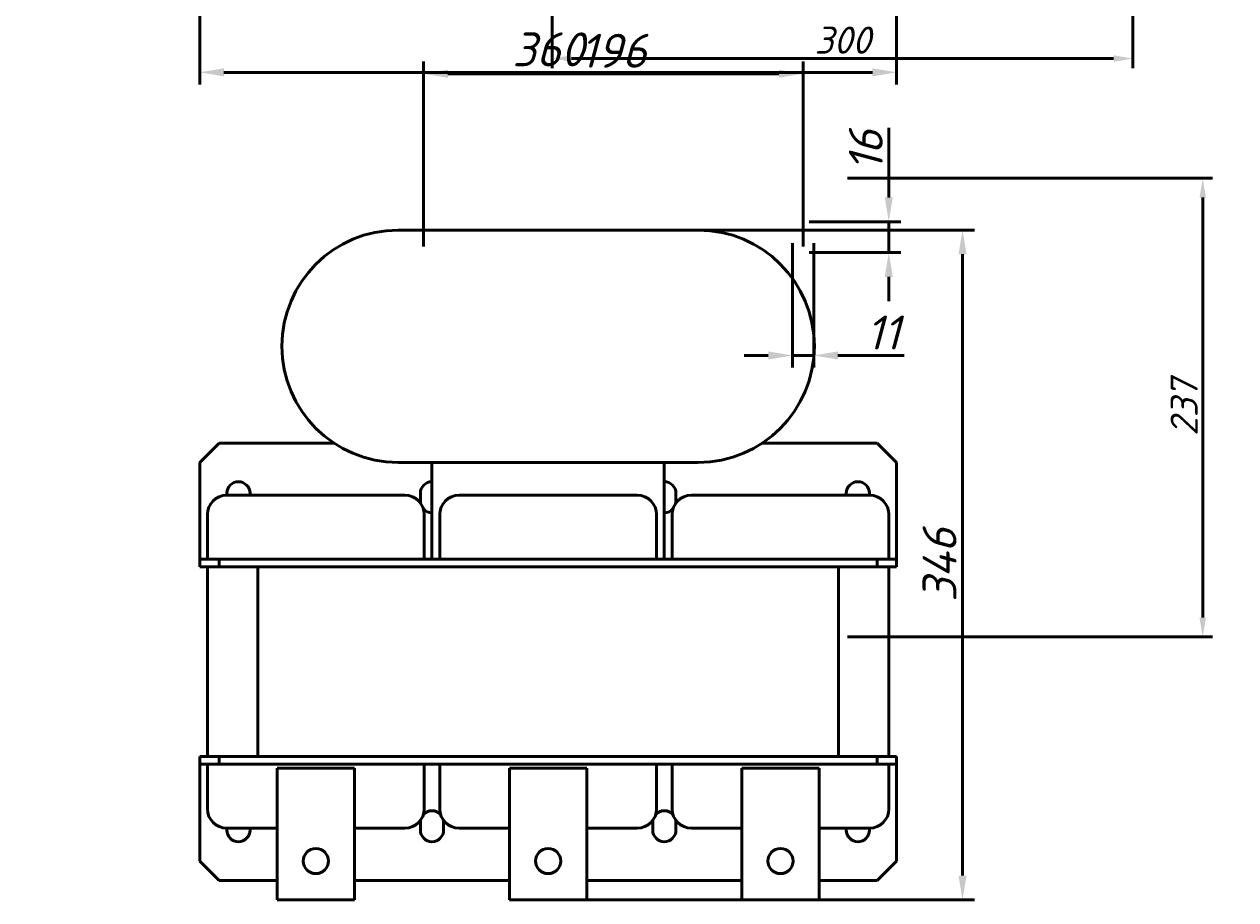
# Model space of a CAD drawing. Header units: millimetres. Extents: x 458 to 1733, y -651 to 692.
# Tile 1 of 4: x 458 to 1084, y -651 to -198. Entities that reach past the tile are written whole.
import ezdxf

# ---------------------------------------------------------------- set-up
doc = ezdxf.new("R2010")
doc.units = ezdxf.units.MM
doc.layers.get('Defpoints').update_dxf_attribs({"lineweight": 25})
doc.layers.add('Осн_СБ', color=7, linetype='Continuous', lineweight=50)
doc.styles.add('ГОСТ', font='isocpeui.ttf')
doc.dimstyles.new('ISO-25', dxfattribs={"dimtxt": 3.5, "dimasz": 2.5, "dimexe": 1.25, "dimexo": 0.625, "dimtad": 1, "dimdec": 0, "dimtxsty": 'ГОСТ', "dimcen": 2.5, "dimclrd": 256, "dimclre": 256, "dimclrt": 256, "dimadec": 0, "dimazin": 0, "dimtfac": 1, "dimtdec": 0, "dimtmove": 0, "dimatfit": 3, "dimfxl": 1, "dimlwd": -1, "dimlwe": -1, "dimarcsym": 0})

# ---------------------------------------------------------------- blocks, each defined once
blk = doc.blocks.new('*D285')
at = {"layer": 'Defpoints', "color": 0, "transparency": 16777216}
for p in [(516.77, 525.76), (481.52, 509.76), (516.77, 509.76), (762.63, 99.04), (936.11, 99.04), (762.63, -120.96), (728.95, -304.69), (942.99, -304.69), (728.95, -650.69)]:
    blk.add_point(p, dxfattribs=at)
at = {"layer": 'Осн_СБ', "transparency": 16777216}
for p, q in [((481.52, 538.26), (481.52, 550.76)), ((513.65, 525.76), (475.27, 525.76)), ((481.52, 525.76), (481.52, 509.76)), ((513.65, 509.76), (475.27, 509.76)), ((481.52, 497.26), (481.52, 461.3)), ((765.76, 99.04), (942.36, 99.04)), ((936.11, -108.46), (936.11, 86.54)), ((765.76, -120.96), (942.36, -120.96)), ((732.07, -304.69), (949.24, -304.69)), ((942.99, -638.19), (942.99, -317.19)), ((732.07, -650.69), (949.24, -650.69))]:
    blk.add_line(p, q, dxfattribs=at)
for points in [[(479.44, 538.26), (483.61, 538.26), (481.52, 525.76)], [(479.44, 497.26), (483.61, 497.26), (481.52, 509.76)], [(934.03, 86.54), (938.2, 86.54), (936.11, 99.04)], [(934.03, -108.46), (938.2, -108.46), (936.11, -120.96)], [(940.9, -317.19), (945.07, -317.19), (942.99, -304.69)], [(940.9, -638.19), (945.07, -638.19), (942.99, -650.69)]]:
    blk.add_solid(points, dxfattribs=at)
at = {"layer": 'Осн_СБ', "transparency": 16777216, "char_height": 17.5, "attachment_point": 5, "rotation": 90, "style": 'ГОСТ'}
for s, insert in [('16', (469.65, 473.03)), ('220Max', (924.24, -10.96)), ('346', (931.11, -477.69))]:
    blk.add_mtext(s, dxfattribs=dict(at, insert=insert))
blk = doc.blocks.new('*D286')
at = {"layer": 'Defpoints', "color": 0, "transparency": 16777216}
for p in [(1552.75, 426.35), (1660.43, 426.35), (1492.25, 61.35), (548.95, -178.5), (908.95, -178.5), (860.63, -223.88), (908.95, -223.18), (664.63, -316.34), (860.63, -316.34)]:
    blk.add_point(p, dxfattribs=at)
at = {"layer": 'Осн_СБ', "transparency": 16777216}
for p, q in [((1555.25, 426.35), (1665.43, 426.35)), ((1660.43, 71.35), (1660.43, 416.35)), ((1494.75, 61.35), (1665.43, 61.35)), ((548.95, -181.63), (548.95, -229.43)), ((908.95, -181.63), (908.95, -229.43)), ((664.63, -313.22), (664.63, -217.63)), ((860.63, -313.22), (860.63, -217.63)), ((561.45, -223.18), (896.45, -223.18)), ((677.13, -223.88), (848.13, -223.88))]:
    blk.add_line(p, q, dxfattribs=at)
for points in [[(1658.76, 416.35), (1662.09, 416.35), (1660.43, 426.35)], [(1658.76, 71.35), (1662.09, 71.35), (1660.43, 61.35)], [(561.45, -221.1), (561.45, -225.26), (548.95, -223.18)], [(677.13, -221.8), (677.13, -225.97), (664.63, -223.88)], [(848.13, -221.8), (848.13, -225.97), (860.63, -223.88)], [(896.45, -221.1), (896.45, -225.26), (908.95, -223.18)]]:
    blk.add_solid(points, dxfattribs=at)
at = {"layer": 'Осн_СБ', "transparency": 16777216, "insert": (1650.93, 243.85), "char_height": 14, "attachment_point": 5, "rotation": 90, "style": 'ГОСТ'}
blk.add_mtext('365', dxfattribs=at)
at = {"layer": 'Осн_СБ', "transparency": 16777216, "char_height": 17.5, "attachment_point": 5, "style": 'ГОСТ'}
for s, insert in [('360', (728.95, -211.3)), ('196', (762.63, -212.01))]:
    blk.add_mtext(s, dxfattribs=dict(at, insert=insert))
blk = doc.blocks.new('*D287')
at = {"layer": 'Defpoints', "color": 0, "transparency": 16777216}
for p in [(668.95, 390.91), (788.95, 390.91), (788.95, 219.22), (881.03, -277.9), (1067.06, -277.9), (855.13, -308.34), (866.13, -308.34), (866.13, -369.46), (881.03, -514.9)]:
    blk.add_point(p, dxfattribs=at)
at = {"layer": 'Осн_СБ', "transparency": 16777216}
for p, q in [((668.95, 387.79), (668.95, 212.97)), ((788.95, 387.79), (788.95, 212.97)), ((681.45, 219.22), (776.45, 219.22)), ((883.53, -277.9), (1072.06, -277.9)), ((1067.06, -504.9), (1067.06, -287.9)), ((855.13, -311.47), (855.13, -375.71)), ((866.13, -311.47), (866.13, -375.71)), ((842.63, -369.46), (830.13, -369.46)), ((855.13, -369.46), (866.13, -369.46)), ((878.63, -369.46), (912.79, -369.46)), ((883.53, -514.9), (1072.06, -514.9))]:
    blk.add_line(p, q, dxfattribs=at)
for points in [[(681.45, 221.31), (681.45, 217.14), (668.95, 219.22)], [(776.45, 221.31), (776.45, 217.14), (788.95, 219.22)], [(1065.4, -287.9), (1068.73, -287.9), (1067.06, -277.9)], [(842.63, -367.38), (842.63, -371.54), (855.13, -369.46)], [(878.63, -367.38), (878.63, -371.54), (866.13, -369.46)], [(1065.4, -504.9), (1068.73, -504.9), (1067.06, -514.9)]]:
    blk.add_solid(points, dxfattribs=at)
at = {"layer": 'Осн_СБ', "transparency": 16777216, "char_height": 17.5, "attachment_point": 5, "style": 'ГОСТ'}
for s, insert in [('120', (728.95, 231.1)), ('11', (901.96, -357.59))]:
    blk.add_mtext(s, dxfattribs=dict(at, insert=insert))
at = {"layer": 'Осн_СБ', "transparency": 16777216, "insert": (1057.47, -396.4), "char_height": 14, "attachment_point": 5, "rotation": 90, "style": 'ГОСТ'}
blk.add_mtext('237', dxfattribs=at)
blk = doc.blocks.new('*D288')
at = {"layer": 'Defpoints', "color": 0, "transparency": 16777216}
for p in [(568.95, 390.91), (888.95, 390.91), (888.95, 189.32), (731.03, -176.43), (1031.03, -176.43), (1031.03, -216.04), (860.63, -300.34), (860.63, -316.34), (904.9, -316.34)]:
    blk.add_point(p, dxfattribs=at)
at = {"layer": 'Осн_СБ', "transparency": 16777216}
for p, q in [((568.95, 387.79), (568.95, 183.07)), ((888.95, 387.79), (888.95, 183.07)), ((581.45, 189.32), (876.45, 189.32)), ((731.03, -178.93), (731.03, -221.04)), ((1031.03, -178.93), (1031.03, -221.04)), ((741.03, -216.04), (1021.03, -216.04)), ((904.9, -287.84), (904.9, -251.89)), ((863.76, -300.34), (911.15, -300.34)), ((904.9, -316.34), (904.9, -300.34)), ((863.76, -316.34), (911.15, -316.34)), ((904.9, -328.84), (904.9, -341.34))]:
    blk.add_line(p, q, dxfattribs=at)
for points in [[(581.45, 191.41), (581.45, 187.24), (568.95, 189.32)], [(876.45, 191.41), (876.45, 187.24), (888.95, 189.32)], [(741.03, -214.38), (741.03, -217.71), (731.03, -216.04)], [(1021.03, -214.38), (1021.03, -217.71), (1031.03, -216.04)], [(902.81, -287.84), (906.98, -287.84), (904.9, -300.34)], [(902.81, -328.84), (906.98, -328.84), (904.9, -316.34)]]:
    blk.add_solid(points, dxfattribs=at)
at = {"layer": 'Осн_СБ', "transparency": 16777216, "attachment_point": 5, "style": 'ГОСТ'}
for s, insert, char_height in [('320', (728.95, 201.2), 17.5), ('300', (881.03, -206.54), 14)]:
    blk.add_mtext(s, dxfattribs=dict(at, insert=insert, char_height=char_height))
at = {"layer": 'Осн_СБ', "transparency": 16777216, "insert": (893.02, -263.62), "char_height": 17.5, "attachment_point": 5, "rotation": 90, "style": 'ГОСТ'}
blk.add_mtext('16', dxfattribs=at)

msp = doc.modelspace()

# ---------------------------------------------------------------- linework, layer by layer
at = {"layer": 'Осн_СБ'}
for p, q in [((806.45, -304.69), (651.45, -304.69)), ((548.95, -424.69), (558.95, -414.69)), ((558.95, -414.69), (618.28, -414.69)), ((839.61, -414.69), (898.95, -414.69)), ((898.95, -414.69), (908.95, -424.69)), ((548.95, -474.69), (548.95, -424.69)), ((651.45, -424.69), (806.45, -424.69)), ((668.95, -474.69), (668.95, -424.69)), ((788.95, -424.69), (788.95, -474.69)), ((908.95, -424.69), (908.95, -474.69)), ((562.95, -441.69), (562.95, -440.69)), ((654.95, -441.69), (562.95, -441.69)), ((574.95, -440.69), (574.95, -441.69)), ((662.95, -444.69), (662.95, -440.69)), ((774.95, -441.69), (682.95, -441.69)), ((794.95, -440.69), (794.95, -444.69)), ((894.95, -441.69), (802.95, -441.69)), ((882.95, -441.69), (882.95, -440.69)), ((894.95, -440.69), (894.95, -441.69)), ((552.95, -451.69), (552.95, -474.69)), ((664.95, -474.69), (664.95, -451.69)), ((672.95, -451.69), (672.95, -474.69)), ((784.95, -474.69), (784.95, -451.69)), ((792.95, -451.69), (792.95, -474.69)), ((904.95, -474.69), (904.95, -451.69)), ((548.95, -474.69), (558.95, -474.69)), ((548.95, -478.69), (548.95, -474.69)), ((558.95, -474.69), (898.95, -474.69)), ((558.95, -478.69), (558.95, -474.69)), ((898.95, -474.69), (908.95, -474.69)), ((898.95, -478.69), (898.95, -474.69)), ((908.95, -478.69), (908.95, -474.69)), ((548.95, -478.69), (558.95, -478.69)), ((552.95, -478.69), (552.95, -576.69)), ((558.95, -478.69), (898.95, -478.69)), ((578.95, -478.69), (578.95, -576.69)), ((878.95, -478.69), (578.95, -478.69)), ((878.95, -576.69), (878.95, -478.69)), ((898.95, -478.69), (908.95, -478.69)), ((904.95, -576.69), (904.95, -478.69)), ((558.95, -576.69), (548.95, -576.69)), ((548.95, -576.69), (548.95, -580.69)), ((548.95, -630.69), (548.95, -580.69)), ((548.95, -580.69), (558.95, -580.69)), ((552.95, -580.69), (552.95, -603.69)), ((558.95, -580.69), (558.95, -576.69)), ((898.95, -576.69), (558.95, -576.69)), ((898.95, -580.69), (558.95, -580.69)), ((578.95, -576.69), (878.95, -576.69)), ((664.95, -603.69), (664.95, -580.69)), ((672.95, -580.69), (672.95, -603.69)), ((784.95, -603.69), (784.95, -580.69)), ((792.95, -580.69), (792.95, -603.69)), ((908.95, -576.69), (898.95, -576.69)), ((898.95, -576.69), (898.95, -580.69)), ((898.95, -580.69), (908.95, -580.69)), ((904.95, -603.69), (904.95, -580.69)), ((908.95, -580.69), (908.95, -576.69)), ((908.95, -580.69), (908.95, -630.69)), ((588.95, -582.69), (588.95, -650.69)), ((628.95, -582.69), (588.95, -582.69)), ((628.95, -650.69), (628.95, -582.69)), ((708.95, -582.69), (708.95, -650.69)), ((748.95, -582.69), (708.95, -582.69)), ((748.95, -650.69), (748.95, -582.69)), ((828.95, -582.69), (828.95, -650.69)), ((868.95, -582.69), (828.95, -582.69)), ((868.95, -650.69), (868.95, -582.69)), ((662.95, -614.69), (662.95, -610.69)), ((674.95, -610.69), (674.95, -614.69)), ((782.95, -614.69), (782.95, -610.69)), ((794.95, -610.69), (794.95, -614.69)), ((562.95, -614.69), (562.95, -613.69)), ((562.95, -613.69), (588.95, -613.69)), ((574.95, -613.69), (574.95, -614.69)), ((628.95, -613.69), (654.95, -613.69)), ((682.95, -613.69), (708.95, -613.69)), ((748.95, -613.69), (774.95, -613.69)), ((802.95, -613.69), (828.95, -613.69)), ((868.95, -613.69), (894.95, -613.69)), ((882.95, -614.69), (882.95, -613.69)), ((894.95, -613.69), (894.95, -614.69)), ((558.95, -640.69), (548.95, -630.69)), ((908.95, -630.69), (898.95, -640.69)), ((558.95, -640.69), (588.95, -640.69)), ((628.95, -640.69), (708.95, -640.69)), ((748.95, -640.69), (828.95, -640.69)), ((868.95, -640.69), (898.95, -640.69)), ((588.95, -650.69), (628.95, -650.69)), ((708.95, -650.69), (748.95, -650.69)), ((828.95, -650.69), (868.95, -650.69))]:
    msp.add_line(p, q, dxfattribs=at)
for centre in [(608.95, -630.69), (728.95, -630.69), (848.95, -630.69)]:
    msp.add_circle(centre, 6.5, dxfattribs=at)
for centre, radius, start, end in [((651.45, -364.69), 60, 90, 270), ((806.45, -364.69), 60, 270, 90), ((568.95, -440.69), 6, 0, 180), ((668.95, -440.69), 6, 90, 180), ((788.95, -440.69), 6, 0, 90), ((888.95, -440.69), 6, 0, 180), ((562.95, -451.69), 10, 90, 180), ((654.95, -451.69), 10, 0, 90), ((682.95, -451.69), 10, 90, 180), ((774.95, -451.69), 10, 0, 90), ((802.95, -451.69), 10, 90, 180), ((894.95, -451.69), 10, 0, 90), ((668.95, -444.69), 6, 180, 191.06684), ((668.95, -444.69), 6, 222.06326, 270), ((788.95, -444.69), 6, 270, 317.93674), ((788.95, -444.69), 6, 348.93316, 0), ((562.95, -603.69), 10, 180, 270), ((654.95, -603.69), 10, 270, 0), ((668.95, -610.69), 6, 42.06326, 137.93674), ((682.95, -603.69), 10, 180, 270), ((774.95, -603.69), 10, 270, 0), ((788.95, -610.69), 6, 42.06326, 137.93674), ((802.95, -603.69), 10, 180, 270), ((894.95, -603.69), 10, 270, 0), ((668.95, -610.69), 6, 168.93316, 180), ((668.95, -610.69), 6, 0, 11.06684), ((788.95, -610.69), 6, 168.93316, 180), ((788.95, -610.69), 6, 0, 11.06684), ((568.95, -614.69), 6, 180, 0), ((668.95, -614.69), 6, 180, 0), ((788.95, -614.69), 6, 180, 0), ((888.95, -614.69), 6, 180, 0)]:
    msp.add_arc(centre, radius, start, end, dxfattribs=at)

# ---------------------------------------------------------------- dimensions: what is measured, and where the dimension line sits
dim = msp.add_linear_dim(base=(942.99, -304.69), p1=(728.95, -650.69), p2=(728.95, -304.69), angle=90, dimstyle='ISO-25', dxfattribs=at)
dim.commit()
dim.dimension.update_dxf_attribs({"geometry": '*D285', "text_midpoint": (931.11, -477.69)})
for base, p1, p2, picture, middle in [((908.95, -223.18), (548.95, -178.5), (908.95, -178.5), '*D286', (728.95, -211.3)), ((888.95, 189.32), (568.95, 390.91), (888.95, 390.91), '*D288', (728.95, 201.2)), ((788.95, 219.22), (668.95, 390.91), (788.95, 390.91), '*D287', (728.95, 231.1))]:
    dim = msp.add_linear_dim(base=base, p1=p1, p2=p2, dimstyle='ISO-25', dxfattribs=at)
    dim.commit()
    dim.dimension.update_dxf_attribs({"geometry": picture, "text_midpoint": middle})

doc.saveas('drawing.dxf')
